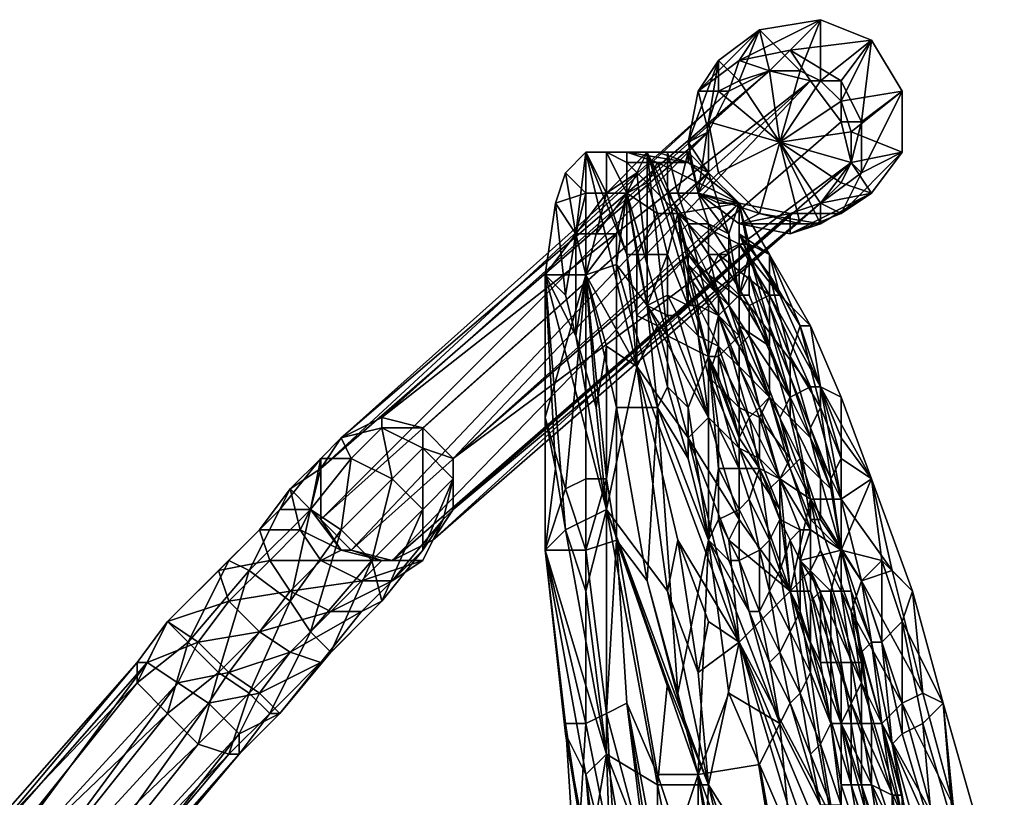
# Model space of a CAD drawing. Extents: x -112 to 275, y 353 to 750.
# Tile 11 of 11: x 162 to 259, y 674 to 750. Entities that reach past the tile are written whole.
import ezdxf

# ---------------------------------------------------------------- set-up
doc = ezdxf.new("R2010")
doc.units = 0
doc.header["$MEASUREMENT"] = 0
doc.layers.add('ASCII', color=253, linetype='CONTINUOUS')

msp = doc.modelspace()

# ---------------------------------------------------------------- meshes
at = {"layer": 'ASCII', "color": 253}
mesh = msp.add_polyface(dxfattribs=at)
corners = [(230, 735, 564), (228, 736, 561), (233, 732, 570), (229, 733, 559), (231, 732, 565), (238, 747, 13), (240, 744, 13), (243, 744, 13), (236, 745, 12), (233, 746, 12), (232, 743, 11), (229, 743, 11), (241, 732, 11), (245, 735, 12), (244, 736, 12), (245, 740, 13), (243, 740, 13), (230, 739, 10), (230, 735, 10), (229, 733, 10), (233, 732, 10), (249, 743, -4), (243, 742, -7), (246, 748, -4), (244, 739, -7), (249, 737, -5), (244, 736, -7), (246, 733, -6), (243, 734, -7), (241, 732, -7), (235, 731, -8), (237, 738, -9), (239, 730, -7), (230, 740, -7), (231, 735, -8), (231, 743, -7), (235, 749, -5), (233, 744, -7), (231, 746, -6), (236, 745, -7), (239, 745, -7), (241, 750, -4), (241, 744, -7), (241, 730, -7), (228, 738, 10), (243, 731, 11)]
mesh.append_faces([[corners[k] for k in face] for face in [(0, 1, 2), (3, 0, 4), (5, 6, 7), (5, 8, 6), (5, 9, 8), (8, 9, 10), (10, 9, 11), (12, 13, 14), (14, 13, 15), (16, 15, 7), (6, 16, 7), (10, 11, 17), (18, 19, 20), (14, 15, 16), (21, 22, 23), (21, 24, 22), (21, 25, 24), (24, 25, 26), (25, 27, 26), (26, 27, 28), (28, 27, 29), (30, 31, 32), (33, 31, 34), (31, 33, 35), (36, 37, 38), (36, 39, 37), (36, 40, 39), (36, 41, 40), (40, 41, 42), (41, 23, 42), (42, 23, 22), (42, 31, 40), (34, 31, 30), (29, 31, 28), (28, 31, 26), (26, 31, 24), (24, 31, 22), (22, 31, 42), (40, 31, 39), (39, 31, 37), (37, 31, 35), (38, 35, 33), (38, 37, 35), (29, 43, 31), (5, 7, 23), (41, 5, 23), (41, 9, 5), (41, 36, 9), (9, 36, 11), (11, 36, 38), (44, 38, 33), (19, 33, 34), (30, 19, 34), (45, 27, 25), (13, 25, 21), (15, 21, 23), (7, 15, 23), (15, 13, 21), (13, 45, 25)]])
mesh = msp.add_polyface(dxfattribs=at)
corners = [(216, 735, 537), (217, 729, 532), (218, 737, 546), (215, 732, 529), (224, 734, 567), (225, 731, 567), (227, 731, 573), (222, 733, 557), (222, 736, 560), (220, 737, 553), (220, 733, 551), (223, 727, 556), (222, 727, 550), (230, 735, 564), (228, 737, 557), (228, 736, 561), (225, 737, 551), (222, 737, 552), (224, 737, 544), (225, 736, 562), (233, 732, 570), (226, 737, 550), (220, 733, 530), (218, 733, 531), (217, 729, 521), (222, 733, 528), (222, 733, 530), (223, 735, 536), (221, 729, 521), (219, 729, 521), (224, 726, 530), (226, 733, 546), (227, 729, 546), (227, 733, 552), (228, 730, 552), (230, 730, 558), (229, 733, 559), (230, 739, 10), (229, 743, 11), (228, 738, 10), (230, 735, 10), (229, 733, 10), (230, 740, -7), (231, 746, -6), (205, 707, 270), (243, 740, 13), (240, 744, 13), (236, 745, 12), (198, 711, 269), (194, 709, 268), (232, 743, 11)]
mesh.append_faces([[corners[k] for k in face] for face in [(0, 1, 2), (0, 3, 1), (4, 5, 6), (4, 7, 5), (4, 8, 7), (7, 8, 9), (10, 9, 2), (11, 5, 7), (12, 7, 10), (2, 12, 10), (7, 9, 10), (13, 14, 15), (15, 14, 16), (17, 16, 18), (2, 17, 18), (2, 9, 17), (17, 9, 8), (19, 8, 4), (6, 19, 4), (6, 20, 19), (19, 20, 15), (17, 15, 16), (17, 19, 15), (17, 8, 19), (14, 21, 16), (16, 21, 18), (2, 18, 22), (23, 22, 24), (3, 23, 24), (3, 0, 23), (23, 0, 2), (22, 23, 2), (25, 26, 27), (25, 28, 26), (22, 29, 24), (22, 26, 29), (22, 27, 26), (22, 18, 27), (28, 29, 26), (18, 30, 27), (30, 25, 27), (18, 31, 32), (18, 21, 31), (31, 21, 33), (34, 33, 35), (31, 34, 32), (31, 33, 34), (21, 14, 33), (33, 14, 36), (14, 13, 36), (33, 36, 35), (37, 38, 39), (40, 39, 41), (37, 39, 40), (41, 39, 42), (39, 38, 43), (44, 45, 46), (46, 47, 48), (49, 47, 50)]])
mesh = msp.add_polyface(dxfattribs=at)
corners = [(217, 729, 532), (215, 732, 529), (216, 723, 519), (217, 719, 519), (214, 725, 515), (223, 716, 544), (218, 737, 546), (218, 725, 531), (222, 727, 550), (224, 722, 555), (225, 720, 556), (226, 721, 562), (226, 723, 564), (227, 721, 565), (228, 722, 567), (226, 727, 565), (227, 731, 573), (225, 731, 567), (223, 721, 549), (223, 727, 556), (222, 733, 557), (229, 719, 568), (229, 722, 571), (228, 726, 573), (231, 721, 576), (231, 723, 578), (230, 725, 579), (228, 727, 574), (231, 727, 577), (217, 729, 521), (222, 733, 528), (221, 726, 514), (221, 729, 521), (218, 725, 514), (219, 729, 521), (221, 712, 494), (230, 717, 544), (226, 719, 531), (224, 737, 544), (224, 722, 521), (224, 726, 530), (229, 726, 551), (230, 722, 551), (228, 725, 546), (227, 729, 546), (228, 730, 552), (229, 721, 546), (230, 730, 558), (230, 727, 557), (202, 710, 270), (240, 744, 13), (198, 711, 269), (236, 745, 12), (194, 709, 268), (192, 706, 268), (232, 743, 11), (230, 739, 10), (192, 701, 267), (230, 735, 10), (195, 698, 267), (233, 732, 10), (203, 699, 268), (238, 731, 10), (241, 732, 11)]
mesh.append_faces([[corners[k] for k in face] for face in [(0, 1, 2), (3, 2, 4), (1, 4, 2), (5, 6, 7), (7, 6, 0), (3, 0, 2), (3, 7, 0), (8, 6, 5), (9, 10, 11), (12, 11, 13), (14, 12, 13), (14, 15, 12), (14, 16, 15), (15, 16, 17), (8, 5, 18), (19, 18, 9), (15, 9, 12), (15, 19, 9), (15, 17, 19), (18, 10, 9), (9, 11, 12), (18, 19, 8), (8, 19, 20), (21, 22, 14), (22, 23, 14), (22, 24, 23), (25, 26, 27), (23, 27, 16), (14, 23, 16), (27, 23, 25), (26, 16, 27), (26, 28, 16), (1, 29, 4), (30, 31, 32), (32, 31, 33), (34, 33, 29), (33, 4, 29), (33, 34, 32), (31, 35, 33), (36, 37, 38), (37, 39, 40), (38, 37, 40), (39, 31, 30), (40, 39, 30), (41, 42, 43), (44, 43, 36), (38, 44, 36), (45, 41, 44), (43, 46, 36), (43, 42, 46), (45, 47, 48), (41, 45, 48), (44, 41, 43), (49, 50, 51), (51, 52, 53), (54, 55, 56), (57, 56, 58), (59, 58, 60), (61, 62, 63)]])
mesh = msp.add_polyface(dxfattribs=at)
corners = [(228, 709, 554), (230, 711, 563), (225, 720, 556), (223, 716, 544), (233, 689, 548), (230, 715, 569), (229, 719, 568), (227, 721, 565), (228, 722, 567), (226, 721, 562), (227, 699, 537), (226, 694, 527), (220, 702, 514), (214, 711, 494), (215, 706, 490), (214, 725, 515), (214, 698, 473), (216, 700, 490), (218, 694, 490), (217, 719, 519), (219, 712, 518), (220, 718, 531), (218, 725, 531), (223, 721, 549), (231, 718, 573), (229, 722, 571), (218, 725, 514), (221, 712, 494), (220, 705, 483), (218, 705, 483), (218, 698, 473), (216, 704, 483), (221, 699, 473), (225, 712, 515), (230, 699, 517), (227, 684, 483), (224, 695, 481), (221, 726, 514), (228, 712, 531), (230, 717, 544), (228, 707, 523), (226, 714, 522), (226, 719, 531), (224, 722, 521), (244, 736, 12), (205, 707, 270), (205, 702, 269), (202, 710, 270), (240, 744, 13), (199, 697, 268), (233, 732, 10), (238, 731, 10), (203, 699, 268), (241, 732, 11), (194, 709, 268), (232, 743, 11), (192, 706, 268), (192, 701, 267), (230, 735, 10), (195, 698, 267)]
mesh.append_faces([[corners[k] for k in face] for face in [(0, 1, 2), (3, 0, 2), (3, 4, 0), (1, 5, 6), (7, 6, 8), (7, 1, 6), (7, 9, 1), (1, 9, 2), (4, 3, 10), (10, 3, 11), (3, 12, 11), (13, 14, 15), (13, 16, 14), (14, 16, 17), (15, 17, 12), (15, 14, 17), (12, 17, 18), (12, 19, 15), (12, 20, 19), (12, 21, 20), (12, 3, 21), (21, 3, 22), (20, 22, 19), (20, 21, 22), (23, 3, 2), (6, 24, 25), (26, 27, 28), (29, 28, 30), (31, 30, 16), (13, 31, 16), (13, 26, 31), (13, 15, 26), (27, 32, 28), (28, 32, 30), (29, 30, 31), (26, 29, 31), (26, 28, 29), (33, 34, 35), (32, 27, 36), (36, 27, 33), (27, 37, 33), (34, 38, 39), (34, 40, 38), (34, 33, 40), (40, 33, 41), (38, 41, 42), (39, 38, 42), (41, 33, 43), (33, 37, 43), (41, 38, 40), (43, 42, 41), (44, 45, 46), (47, 45, 48), (49, 50, 51), (46, 52, 53), (54, 55, 56), (57, 58, 59), (59, 50, 49), (49, 51, 52)]])
mesh = msp.add_polyface(dxfattribs=at)
corners = [(231, 721, 576), (231, 723, 578), (228, 726, 573), (234, 722, 581), (236, 723, 580), (231, 727, 577), (230, 725, 579), (234, 719, 584), (237, 723, 579), (240, 720, 581), (236, 727, 576), (234, 728, 575), (233, 732, 570), (233, 728, 576), (227, 731, 573), (232, 722, 559), (232, 724, 561), (233, 723, 563), (231, 723, 556), (231, 721, 554), (230, 722, 551), (230, 727, 557), (230, 730, 558), (232, 727, 562), (229, 726, 551), (229, 733, 559), (232, 729, 563), (231, 732, 565), (230, 735, 564), (236, 722, 571), (236, 720, 569), (234, 727, 568), (233, 729, 569), (236, 725, 574), (239, 720, 577), (234, 725, 566), (234, 723, 564), (236, 718, 567), (233, 732, 10), (229, 733, 10), (233, 730, 10), (238, 731, 10), (238, 729, 10), (243, 731, 11), (241, 732, 11), (245, 735, 12), (235, 731, -8), (239, 730, -7), (241, 730, -7), (246, 733, -6), (241, 732, -7), (237, 738, -9), (244, 736, 12), (205, 702, 269), (243, 740, 13), (205, 707, 270)]
mesh.append_faces([[corners[k] for k in face] for face in [(0, 1, 2), (3, 4, 5), (6, 3, 5), (6, 7, 3), (8, 9, 10), (11, 10, 12), (13, 12, 14), (5, 13, 14), (5, 4, 13), (13, 4, 8), (11, 8, 10), (11, 13, 8), (11, 12, 13), (15, 16, 17), (15, 18, 16), (15, 19, 18), (18, 19, 20), (21, 22, 23), (16, 23, 17), (16, 21, 23), (16, 18, 21), (21, 18, 24), (22, 25, 26), (23, 26, 17), (23, 22, 26), (26, 27, 12), (17, 26, 12), (28, 12, 27), (25, 27, 26), (20, 24, 18), (29, 30, 31), (32, 31, 12), (10, 32, 12), (10, 33, 32), (10, 34, 33), (10, 9, 34), (33, 29, 32), (31, 35, 17), (12, 31, 17), (35, 36, 17), (35, 37, 36), (31, 30, 35), (32, 29, 31), (38, 39, 40), (41, 40, 42), (43, 41, 42), (43, 44, 41), (43, 45, 44), (38, 40, 41), (46, 47, 48), (49, 48, 50), (51, 48, 47), (46, 40, 39), (46, 48, 40), (40, 48, 42), (42, 48, 49), (43, 42, 49), (52, 53, 44), (52, 54, 55)]])
mesh = msp.add_polyface(dxfattribs=at)
corners = [(198, 697, 270), (192, 697, 274), (194, 698, 269), (195, 698, 267), (192, 701, 267), (199, 697, 268), (202, 697, 271), (187, 697, 279), (190, 700, 275), (191, 702, 270), (192, 706, 268), (182, 696, 284), (186, 700, 282), (189, 704, 277), (192, 706, 271), (194, 709, 268), (183, 697, 289), (188, 702, 285), (192, 707, 279), (194, 709, 272), (198, 711, 269), (185, 696, 292), (191, 702, 288), (195, 707, 282), (198, 710, 273), (202, 710, 270), (189, 693, 293), (194, 700, 289), (199, 705, 283), (202, 708, 274), (205, 707, 270), (197, 697, 288), (202, 702, 282), (205, 705, 274), (205, 702, 269), (198, 693, 285), (202, 698, 280), (204, 701, 273), (203, 699, 268), (199, 695, 277), (196, 695, 275), (230, 739, 10)]
mesh.append_faces([[corners[k] for k in face] for face in [(0, 1, 2), (3, 2, 4), (3, 0, 2), (3, 5, 0), (0, 5, 6), (1, 7, 8), (2, 8, 9), (4, 9, 10), (4, 2, 9), (7, 11, 12), (8, 12, 13), (9, 13, 14), (10, 14, 15), (10, 9, 14), (12, 16, 17), (13, 17, 18), (14, 18, 19), (15, 19, 20), (15, 14, 19), (17, 21, 22), (18, 22, 23), (19, 23, 24), (20, 24, 25), (20, 19, 24), (22, 26, 27), (23, 27, 28), (24, 28, 29), (25, 29, 30), (25, 24, 29), (28, 31, 32), (29, 32, 33), (30, 33, 34), (30, 29, 33), (32, 35, 36), (33, 36, 37), (34, 37, 38), (34, 33, 37), (37, 39, 6), (38, 6, 5), (38, 37, 6), (6, 40, 0), (2, 1, 8), (13, 9, 8), (18, 14, 13), (23, 19, 18), (28, 24, 23), (32, 29, 28), (36, 33, 32), (39, 37, 36), (22, 21, 26), (17, 16, 21), (12, 11, 16), (32, 31, 35), (28, 27, 31), (23, 22, 27), (18, 17, 22), (13, 12, 17), (8, 7, 12), (10, 41, 4)]])
mesh = msp.add_polyface(dxfattribs=at)
corners = [(237, 711, 588), (234, 719, 584), (236, 713, 584), (233, 718, 582), (233, 716, 579), (231, 721, 576), (231, 718, 573), (229, 722, 571), (229, 719, 568), (230, 715, 569), (233, 712, 575), (235, 711, 581), (230, 725, 579), (231, 723, 578), (240, 714, 585), (241, 714, 585), (236, 723, 580), (234, 722, 581), (238, 713, 586), (243, 713, 585), (240, 720, 581), (237, 723, 579), (231, 721, 554), (230, 717, 544), (230, 722, 551), (229, 721, 546), (238, 715, 571), (238, 713, 568), (236, 720, 569), (239, 720, 577), (241, 714, 580), (238, 717, 574), (236, 722, 571), (236, 725, 574), (241, 712, 577), (240, 710, 573), (238, 711, 567), (236, 718, 565), (236, 718, 567), (234, 725, 566), (234, 723, 564), (233, 723, 563), (233, 709, 548), (231, 715, 545), (231, 717, 549), (232, 718, 553), (233, 719, 557), (232, 722, 559), (233, 720, 560), (235, 712, 559), (236, 713, 563), (235, 712, 556), (234, 711, 552)]
mesh.append_faces([[corners[k] for k in face] for face in [(0, 1, 2), (2, 1, 3), (4, 3, 5), (6, 5, 7), (8, 9, 6), (6, 9, 10), (4, 10, 11), (2, 4, 11), (2, 3, 4), (1, 12, 3), (3, 12, 13), (5, 3, 13), (6, 10, 4), (5, 6, 4), (14, 15, 16), (17, 1, 18), (15, 19, 20), (15, 20, 21), (16, 15, 21), (1, 0, 18), (17, 18, 14), (16, 17, 14), (22, 23, 24), (24, 23, 25), (26, 27, 28), (29, 20, 30), (31, 26, 32), (33, 31, 32), (33, 29, 31), (31, 29, 34), (35, 31, 34), (35, 26, 31), (36, 37, 27), (27, 37, 38), (28, 38, 39), (38, 37, 40), (20, 19, 30), (40, 37, 41), (29, 30, 34), (38, 28, 27), (28, 32, 26), (42, 23, 43), (44, 43, 23), (22, 44, 23), (22, 45, 44), (22, 46, 45), (22, 47, 46), (46, 47, 48), (49, 48, 50), (46, 51, 45), (46, 49, 51), (46, 48, 49), (47, 41, 48), (48, 41, 37), (50, 37, 36), (48, 37, 50), (52, 45, 51), (52, 44, 45), (44, 42, 43)]])
mesh = msp.add_polyface(dxfattribs=at)
corners = [(233, 701, 564), (233, 708, 570), (230, 711, 563), (228, 709, 554), (230, 715, 569), (237, 711, 588), (238, 707, 586), (240, 703, 589), (236, 713, 584), (235, 711, 581), (233, 712, 575), (235, 707, 576), (237, 705, 583), (237, 702, 577), (243, 703, 588), (246, 705, 587), (241, 714, 585), (240, 714, 585), (238, 713, 586), (243, 713, 585), (241, 705, 569), (240, 709, 570), (242, 704, 571), (238, 711, 567), (238, 713, 568), (241, 712, 577), (241, 714, 580), (243, 707, 579), (240, 710, 573), (242, 705, 575), (238, 715, 571), (243, 709, 582), (239, 707, 565), (241, 701, 567), (235, 706, 549), (236, 704, 551), (237, 701, 552), (237, 705, 555), (234, 711, 552), (233, 709, 548), (230, 717, 544), (238, 706, 562), (236, 713, 563), (240, 701, 563), (240, 700, 560), (237, 705, 558), (235, 712, 559), (235, 712, 556), (231, 717, 549), (230, 699, 517), (231, 706, 534), (231, 710, 540), (233, 706, 541), (234, 703, 543), (233, 702, 536)]
mesh.append_faces([[corners[k] for k in face] for face in [(0, 1, 2), (0, 2, 3), (1, 4, 2), (5, 6, 7), (5, 8, 6), (8, 9, 6), (4, 1, 10), (10, 1, 11), (9, 11, 12), (6, 12, 7), (6, 9, 12), (11, 1, 13), (11, 13, 12), (10, 11, 9), (14, 15, 16), (17, 18, 14), (16, 17, 14), (15, 19, 16), (18, 5, 7), (14, 18, 7), (20, 21, 22), (20, 23, 21), (21, 23, 24), (25, 26, 27), (22, 28, 29), (22, 21, 28), (28, 21, 30), (28, 25, 29), (26, 19, 31), (27, 31, 15), (19, 15, 31), (25, 27, 29), (26, 31, 27), (24, 30, 21), (20, 32, 23), (20, 33, 32), (34, 35, 36), (34, 37, 35), (34, 38, 37), (34, 39, 38), (34, 40, 39), (41, 42, 32), (43, 41, 32), (41, 44, 45), (46, 45, 47), (32, 42, 23), (47, 45, 37), (38, 47, 37), (38, 39, 48), (42, 41, 46), (46, 41, 45), (49, 40, 50), (50, 40, 51), (52, 51, 40), (34, 52, 40), (34, 53, 52), (52, 54, 50), (51, 52, 50), (52, 53, 54)]])
mesh = msp.add_polyface(dxfattribs=at)
corners = [(229, 686, 528), (226, 694, 527), (230, 675, 518), (227, 699, 537), (230, 691, 539), (220, 702, 514), (220, 678, 475), (229, 655, 480), (225, 675, 495), (226, 685, 512), (224, 655, 458), (221, 651, 430), (216, 681, 449), (216, 680, 455), (214, 698, 473), (218, 668, 436), (217, 665, 424), (218, 662, 426), (219, 664, 437), (219, 658, 427), (219, 672, 457), (218, 676, 456), (220, 660, 439), (216, 700, 490), (218, 694, 490), (218, 698, 473), (221, 699, 473), (220, 682, 448), (218, 681, 448), (221, 666, 424), (222, 683, 449), (224, 667, 424), (225, 653, 399), (221, 653, 399), (225, 657, 406), (225, 663, 427), (229, 651, 432), (227, 670, 455), (229, 676, 477), (227, 662, 442), (226, 659, 429), (225, 667, 440), (225, 676, 453), (224, 695, 481), (227, 684, 483), (225, 712, 515), (230, 699, 517)]
mesh.append_faces([[corners[k] for k in face] for face in [(0, 1, 2), (0, 3, 1), (0, 4, 3), (1, 5, 2), (6, 7, 8), (5, 8, 9), (2, 9, 8), (7, 2, 8), (2, 5, 9), (5, 6, 8), (6, 10, 7), (6, 11, 10), (12, 13, 14), (12, 15, 13), (12, 16, 15), (15, 16, 17), (18, 17, 19), (20, 11, 6), (21, 6, 14), (13, 21, 14), (13, 18, 21), (13, 15, 18), (18, 15, 17), (21, 22, 20), (6, 21, 20), (22, 11, 20), (22, 21, 18), (14, 6, 23), (23, 6, 24), (5, 24, 6), (25, 26, 27), (28, 27, 29), (16, 28, 29), (16, 12, 28), (28, 12, 14), (25, 28, 14), (25, 27, 28), (26, 30, 27), (27, 30, 31), (29, 27, 31), (29, 31, 32), (29, 33, 16), (34, 31, 35), (36, 37, 38), (36, 39, 37), (39, 40, 41), (37, 41, 42), (38, 42, 26), (38, 37, 42), (40, 35, 41), (41, 35, 30), (42, 30, 26), (42, 41, 30), (35, 31, 30), (41, 37, 39), (43, 44, 38), (26, 43, 38), (44, 43, 45), (46, 38, 44)]])
mesh = msp.add_polyface(dxfattribs=at)
corners = [(238, 694, 572), (232, 699, 556), (233, 689, 548), (233, 701, 564), (233, 708, 570), (228, 709, 554), (230, 691, 539), (229, 686, 528), (227, 699, 537), (237, 705, 583), (237, 702, 577), (240, 703, 589), (240, 696, 583), (240, 694, 577), (238, 699, 553), (238, 699, 553), (239, 697, 554), (237, 701, 552), (239, 700, 557), (240, 700, 560), (240, 701, 563), (238, 706, 562), (237, 705, 558), (237, 705, 555), (236, 704, 551), (240, 689, 549), (240, 693, 554), (232, 684, 507), (229, 676, 477), (230, 699, 517), (237, 681, 524), (239, 692, 548), (237, 696, 546), (238, 690, 541), (236, 694, 540), (237, 688, 534), (235, 692, 533), (236, 687, 527), (234, 692, 525), (232, 697, 523), (231, 701, 529), (231, 706, 534), (235, 706, 549), (236, 699, 545), (234, 703, 543), (235, 698, 538), (238, 683, 529), (233, 702, 536), (240, 686, 543), (239, 684, 536), (233, 697, 531)]
mesh.append_faces([[corners[k] for k in face] for face in [(0, 1, 2), (0, 3, 1), (0, 4, 3), (5, 2, 1), (3, 5, 1), (2, 6, 7), (2, 8, 6), (9, 10, 0), (11, 9, 0), (10, 4, 0), (0, 12, 11), (0, 13, 12), (14, 15, 16), (14, 17, 15), (15, 17, 18), (16, 18, 19), (20, 19, 21), (18, 16, 15), (22, 19, 18), (23, 18, 17), (24, 23, 17), (18, 23, 22), (25, 16, 26), (27, 28, 29), (30, 27, 29), (14, 16, 31), (32, 31, 33), (34, 33, 35), (36, 35, 37), (38, 37, 30), (29, 38, 30), (29, 39, 38), (29, 40, 39), (29, 41, 40), (42, 43, 44), (42, 17, 43), (43, 17, 32), (34, 32, 33), (34, 43, 32), (34, 45, 43), (34, 36, 45), (34, 35, 36), (37, 35, 46), (17, 14, 32), (32, 14, 31), (43, 45, 44), (44, 45, 47), (16, 25, 31), (48, 49, 33), (31, 48, 33), (49, 35, 33), (40, 41, 47), (50, 47, 45), (36, 50, 45), (36, 38, 50), (36, 37, 38), (40, 47, 50), (39, 50, 38), (39, 40, 50)]])
mesh = msp.add_polyface(dxfattribs=at)
corners = [(247, 681, 588), (244, 692, 589), (245, 685, 586), (241, 698, 587), (240, 696, 583), (240, 703, 589), (238, 694, 572), (243, 681, 576), (240, 694, 577), (244, 683, 582), (247, 689, 572), (246, 689, 568), (245, 695, 573), (247, 697, 581), (243, 698, 570), (246, 705, 587), (250, 694, 587), (249, 691, 580), (249, 680, 570), (253, 683, 586), (251, 684, 587), (248, 696, 588), (245, 695, 589), (243, 703, 588), (249, 683, 588), (241, 705, 569), (242, 704, 571), (242, 705, 575), (243, 707, 579), (240, 700, 560), (240, 701, 563), (241, 701, 567), (239, 707, 565), (239, 697, 554), (245, 687, 562), (244, 687, 559), (243, 694, 565), (244, 694, 567), (245, 688, 565), (247, 681, 563), (242, 687, 553), (241, 687, 550), (241, 694, 557), (242, 694, 559), (242, 694, 562), (243, 687, 556), (240, 689, 549), (240, 693, 554), (240, 686, 543), (239, 692, 548)]
mesh.append_faces([[corners[k] for k in face] for face in [(0, 1, 2), (2, 1, 3), (4, 3, 5), (6, 7, 8), (7, 9, 8), (1, 5, 3), (9, 2, 4), (8, 9, 4), (3, 4, 2), (10, 11, 12), (13, 12, 14), (15, 13, 14), (15, 16, 13), (13, 16, 17), (10, 17, 18), (10, 13, 17), (10, 12, 13), (11, 14, 12), (16, 19, 17), (19, 16, 20), (20, 16, 21), (22, 21, 23), (5, 22, 23), (5, 1, 22), (22, 1, 24), (20, 22, 24), (20, 21, 22), (16, 15, 21), (21, 15, 23), (25, 26, 14), (27, 28, 14), (26, 27, 14), (14, 28, 15), (14, 29, 30), (31, 30, 32), (25, 14, 31), (31, 14, 30), (14, 33, 29), (34, 35, 36), (37, 36, 14), (11, 37, 14), (11, 38, 37), (11, 39, 38), (40, 41, 42), (43, 42, 33), (44, 33, 14), (36, 44, 14), (36, 35, 44), (44, 35, 45), (43, 45, 40), (42, 43, 40), (41, 46, 47), (42, 47, 33), (42, 41, 47), (43, 33, 44), (45, 43, 44), (34, 37, 38), (34, 36, 37), (46, 48, 49)]])
mesh = msp.add_polyface(dxfattribs=at)
corners = [(184, 678, 286), (163, 653, 277), (184, 680, 282), (188, 682, 286), (186, 684, 282), (181, 683, 280), (183, 686, 281), (189, 688, 281), (186, 690, 280), (193, 692, 279), (189, 694, 278), (196, 695, 275), (192, 697, 274), (202, 697, 271), (199, 695, 277), (196, 692, 282), (192, 687, 285), (178, 685, 281), (180, 689, 282), (183, 693, 281), (187, 697, 279), (175, 687, 284), (177, 691, 285), (182, 696, 284), (177, 691, 290), (183, 697, 289), (179, 689, 293), (185, 696, 292), (174, 685, 292), (177, 682, 294), (182, 686, 295), (189, 693, 293), (180, 679, 293), (185, 684, 293), (191, 690, 292), (194, 700, 289), (197, 697, 288), (183, 678, 290), (187, 682, 290), (193, 688, 289), (198, 693, 285), (202, 698, 280), (198, 697, 270)]
mesh.append_faces([[corners[k] for k in face] for face in [(0, 1, 2), (2, 3, 0), (2, 4, 3), (2, 5, 4), (4, 5, 6), (7, 6, 8), (9, 8, 10), (11, 10, 12), (11, 13, 14), (9, 14, 15), (7, 15, 16), (4, 16, 3), (4, 7, 16), (4, 6, 7), (5, 17, 6), (6, 17, 18), (8, 18, 19), (10, 19, 20), (17, 21, 18), (18, 21, 22), (19, 22, 23), (23, 24, 25), (25, 26, 27), (28, 29, 26), (26, 29, 30), (27, 30, 31), (29, 32, 30), (30, 32, 33), (31, 33, 34), (35, 34, 36), (32, 37, 33), (33, 37, 38), (34, 38, 39), (36, 39, 40), (37, 0, 38), (38, 0, 3), (39, 3, 16), (40, 16, 15), (41, 15, 14), (8, 6, 18), (10, 8, 19), (11, 12, 42), (12, 10, 20), (9, 10, 11), (14, 9, 11), (7, 8, 9), (15, 7, 9), (39, 38, 3), (34, 33, 38), (31, 30, 33), (27, 26, 30), (25, 24, 26), (23, 22, 24), (19, 18, 22), (40, 39, 16), (36, 34, 39), (35, 31, 34), (20, 19, 23), (41, 40, 15)]])
mesh = msp.add_polyface(dxfattribs=at)
corners = [(246, 652, 549), (241, 670, 553), (233, 689, 548), (242, 672, 562), (250, 656, 569), (238, 694, 572), (229, 686, 528), (230, 675, 518), (243, 681, 576), (248, 671, 580), (244, 683, 582), (246, 669, 543), (245, 669, 539), (244, 675, 546), (245, 675, 550), (244, 681, 553), (245, 681, 556), (244, 687, 559), (242, 681, 543), (243, 675, 543), (243, 673, 538), (242, 681, 546), (240, 689, 549), (241, 687, 550), (245, 687, 562), (245, 664, 531), (243, 681, 550), (243, 687, 556), (242, 687, 553), (229, 676, 477), (232, 656, 459), (229, 651, 432), (241, 673, 527), (241, 663, 514), (235, 677, 509), (241, 644, 483), (237, 681, 524), (232, 684, 507), (238, 670, 512), (244, 661, 525), (240, 686, 543), (241, 679, 538), (242, 673, 534), (240, 678, 531), (238, 683, 529), (236, 687, 527), (237, 688, 534), (239, 684, 536), (239, 669, 544), (237, 664, 532), (241, 654, 533), (242, 659, 544)]
mesh.append_faces([[corners[k] for k in face] for face in [(0, 1, 2), (0, 3, 1), (3, 4, 5), (2, 3, 5), (2, 1, 3), (2, 6, 7), (5, 4, 8), (8, 9, 10), (11, 12, 13), (14, 13, 15), (16, 15, 17), (18, 19, 20), (18, 21, 19), (18, 22, 21), (21, 22, 23), (16, 14, 15), (16, 17, 24), (20, 19, 12), (25, 20, 12), (13, 19, 26), (15, 26, 27), (17, 15, 27), (26, 15, 13), (19, 13, 12), (19, 21, 26), (26, 21, 28), (27, 26, 28), (23, 28, 21), (29, 30, 31), (32, 25, 33), (34, 35, 29), (36, 34, 37), (36, 38, 34), (36, 32, 38), (38, 32, 33), (25, 39, 33), (38, 35, 34), (34, 29, 37), (18, 40, 22), (18, 41, 40), (18, 20, 41), (41, 20, 42), (43, 42, 32), (44, 32, 36), (45, 44, 36), (44, 46, 47), (43, 47, 41), (42, 43, 41), (20, 25, 42), (42, 25, 32), (43, 32, 44), (47, 43, 44), (41, 47, 40), (0, 2, 48), (48, 2, 49), (50, 48, 49), (50, 51, 48), (2, 7, 49)]])
mesh = msp.add_polyface(dxfattribs=at)
corners = [(168, 666, 302), (160, 653, 300), (149, 671, 303), (152, 679, 306), (141, 678, 305), (143, 660, 301), (146, 665, 301), (147, 664, 301), (154, 678, 312), (155, 675, 311), (169, 665, 309), (142, 685, 316), (140, 690, 318), (141, 683, 315), (153, 672, 310), (162, 654, 306), (138, 679, 313), (151, 669, 309), (146, 666, 309), (168, 666, 305), (180, 656, 303), (181, 655, 306), (152, 680, 307), (153, 679, 310), (137, 692, 311), (152, 662, 281), (154, 660, 285), (151, 664, 271), (153, 662, 277), (155, 660, 273), (153, 663, 266), (156, 661, 264), (178, 685, 281), (158, 658, 272), (175, 687, 284), (174, 687, 288), (174, 685, 292), (177, 682, 294), (157, 657, 286), (180, 679, 293), (160, 654, 285), (183, 678, 290), (162, 653, 281), (184, 678, 286), (163, 653, 277), (184, 680, 282), (161, 655, 273), (181, 683, 280), (177, 691, 285), (177, 691, 290), (179, 689, 293)]
mesh.append_faces([[corners[k] for k in face] for face in [(0, 1, 2), (3, 2, 4), (5, 6, 7), (4, 2, 6), (6, 2, 7), (7, 2, 1), (3, 0, 2), (8, 9, 10), (8, 11, 9), (8, 12, 11), (9, 13, 14), (10, 14, 15), (10, 9, 14), (14, 16, 17), (15, 17, 18), (15, 14, 17), (16, 18, 17), (11, 13, 9), (13, 16, 14), (19, 20, 0), (19, 10, 21), (19, 0, 22), (23, 22, 24), (12, 8, 23), (23, 8, 10), (19, 23, 10), (19, 22, 23), (0, 3, 22), (22, 3, 24), (25, 7, 26), (25, 27, 7), (25, 28, 27), (27, 28, 29), (30, 29, 31), (30, 27, 29), (7, 27, 5), (29, 32, 33), (29, 34, 32), (29, 28, 34), (34, 28, 35), (35, 28, 25), (36, 25, 26), (37, 26, 38), (39, 38, 40), (41, 40, 42), (43, 42, 44), (45, 44, 46), (47, 46, 33), (32, 47, 33), (35, 25, 36), (36, 26, 37), (37, 38, 39), (39, 40, 41), (41, 42, 43), (45, 46, 47), (34, 35, 48), (48, 35, 49), (35, 36, 49), (49, 36, 50)]])
mesh = msp.add_polyface(dxfattribs=at)
corners = [(247, 681, 588), (249, 672, 583), (253, 659, 584), (245, 685, 586), (243, 681, 576), (250, 656, 569), (247, 669, 575), (248, 671, 580), (244, 683, 582), (248, 679, 566), (252, 670, 567), (253, 661, 561), (249, 680, 570), (247, 689, 572), (246, 689, 568), (249, 691, 580), (253, 683, 586), (251, 681, 578), (254, 671, 576), (259, 662, 582), (254, 673, 585), (251, 684, 587), (249, 683, 588), (244, 692, 589), (252, 672, 585), (247, 662, 539), (245, 664, 531), (245, 669, 539), (247, 681, 563), (249, 674, 561), (248, 674, 557), (249, 668, 555), (248, 668, 551), (249, 662, 546), (247, 668, 547), (246, 669, 543), (245, 675, 550), (244, 675, 546), (250, 668, 558), (246, 675, 553), (245, 681, 556), (246, 681, 560), (245, 687, 562), (245, 688, 565), (248, 658, 538)]
mesh.append_faces([[corners[k] for k in face] for face in [(0, 1, 2), (0, 3, 1), (4, 5, 6), (7, 6, 5), (2, 7, 5), (2, 1, 7), (7, 1, 8), (4, 6, 7), (1, 3, 8), (9, 10, 11), (9, 12, 10), (9, 13, 12), (9, 14, 13), (15, 16, 17), (12, 17, 10), (12, 15, 17), (17, 16, 18), (10, 18, 11), (10, 17, 18), (16, 19, 18), (18, 19, 11), (16, 20, 19), (16, 21, 20), (21, 22, 20), (23, 0, 22), (22, 0, 24), (20, 24, 19), (20, 22, 24), (0, 2, 24), (24, 2, 19), (25, 26, 27), (14, 9, 28), (28, 9, 29), (30, 29, 31), (32, 31, 33), (34, 33, 25), (35, 25, 27), (35, 34, 25), (35, 36, 34), (35, 37, 36), (29, 9, 38), (31, 38, 11), (33, 31, 11), (32, 33, 34), (39, 34, 36), (40, 39, 36), (40, 41, 39), (40, 42, 41), (38, 9, 11), (30, 31, 32), (39, 32, 34), (39, 30, 32), (39, 41, 30), (30, 41, 28), (29, 30, 28), (29, 38, 31), (43, 28, 41), (42, 43, 41), (25, 44, 26)]])
mesh = msp.add_polyface(dxfattribs=at)
corners = [(221, 651, 430), (227, 631, 434), (224, 655, 458), (229, 655, 480), (224, 634, 417), (222, 633, 391), (220, 642, 371), (221, 636, 360), (221, 640, 374), (220, 647, 387), (221, 636, 375), (220, 648, 408), (221, 645, 410), (223, 653, 399), (225, 653, 399), (226, 648, 387), (221, 653, 399), (221, 666, 424), (224, 667, 424), (225, 657, 406), (220, 637, 355), (223, 641, 368), (227, 637, 353), (221, 641, 368), (225, 641, 368), (227, 642, 370), (228, 633, 360), (228, 638, 375), (229, 634, 393), (226, 659, 429), (229, 651, 432), (228, 645, 411), (226, 652, 408), (225, 663, 427), (227, 662, 442), (231, 634, 418), (236, 625, 437), (237, 641, 462), (241, 644, 483), (234, 637, 441), (231, 645, 439), (235, 646, 461), (232, 656, 459), (229, 676, 477), (235, 632, 442), (238, 670, 512), (241, 663, 514), (241, 654, 533), (237, 664, 532), (242, 642, 521), (230, 675, 518), (238, 626, 483), (236, 649, 503), (234, 627, 464)]
mesh.append_faces([[corners[k] for k in face] for face in [(0, 1, 2), (1, 3, 2), (1, 0, 4), (0, 5, 4), (6, 7, 8), (9, 10, 5), (9, 8, 10), (11, 9, 5), (12, 5, 0), (11, 5, 12), (13, 14, 15), (9, 13, 15), (9, 16, 13), (17, 13, 16), (17, 14, 13), (18, 19, 14), (14, 19, 15), (20, 21, 22), (20, 23, 21), (21, 9, 15), (24, 15, 25), (22, 24, 25), (22, 21, 24), (24, 21, 15), (23, 9, 21), (26, 22, 25), (27, 25, 15), (28, 27, 15), (25, 27, 26), (29, 30, 31), (32, 31, 28), (15, 32, 28), (15, 19, 32), (32, 19, 33), (29, 32, 33), (29, 31, 32), (30, 28, 31), (30, 29, 34), (28, 30, 35), (35, 30, 36), (36, 37, 38), (36, 30, 39), (39, 30, 40), (41, 40, 42), (43, 41, 42), (43, 38, 41), (41, 38, 37), (39, 37, 44), (39, 41, 37), (39, 40, 41), (40, 30, 42), (45, 46, 38), (47, 48, 49), (48, 50, 49), (3, 51, 52), (50, 52, 49), (50, 3, 52), (51, 49, 52), (3, 1, 53)]])

doc.saveas('drawing.dxf')
